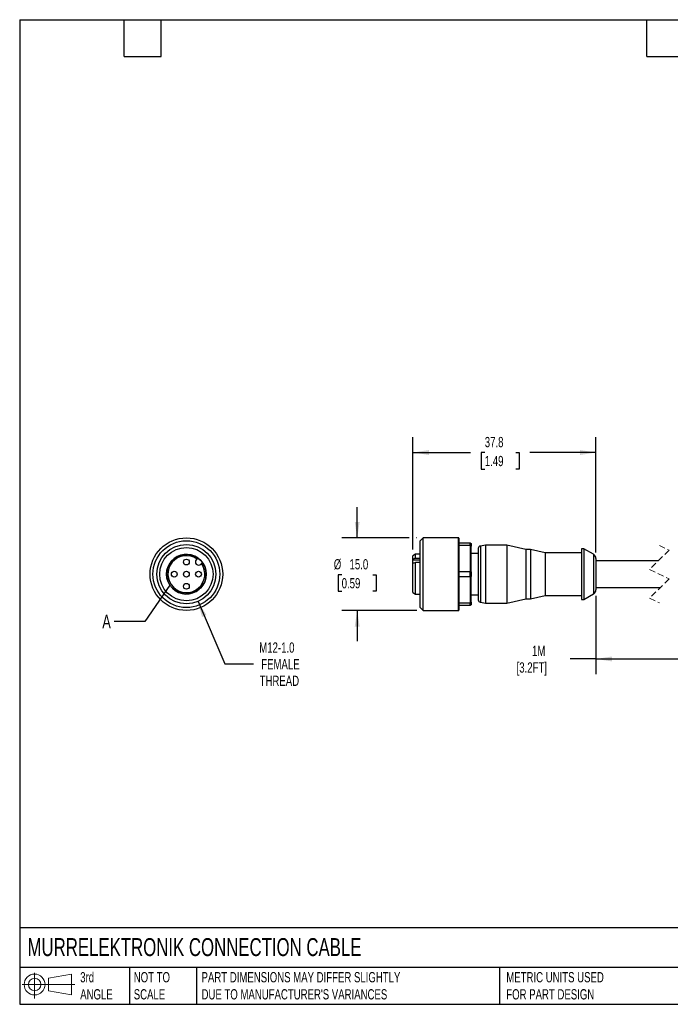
# Model space of a CAD drawing. Header units: millimetres. Extents: x 6 to 273, y 6 to 210.
# Tile 1 of 4: x 6 to 141, y 6 to 210. Entities that reach past the tile are written whole.
import ezdxf

# ---------------------------------------------------------------- set-up
doc = ezdxf.new("R2010")
doc.units = ezdxf.units.MM
doc.linetypes.add('SLD-Dashed', pattern=[1.905, 1.27, -0.635])
doc.linetypes.add('SLD-Solid', pattern=[0])
doc.layers.add('DIMENSIONS', color=140, linetype='SLD-Solid', lineweight=25)
doc.layers.add('TEXT', color=140, linetype='SLD-Solid', lineweight=25)
doc.layers.add('SLD-DEFPOINTS', color=7, linetype='Continuous')
doc.styles.add('SLDTEXTSTYLE0', font='TXT', dxfattribs={"width": 0.7})
doc.dimstyles.new('SLDDIMSTYLE0', dxfattribs={"dimtxt": 2.158008, "dimasz": 3.302, "dimexe": 0, "dimexo": 0.0625, "dimgap": 0.539502, "dimtad": 0, "dimtih": 1, "dimtoh": 1, "dimdec": 1, "dimrnd": 1e-09, "dimzin": 12, "dimdsep": 46, "dimtxsty": 'SLDTEXTSTYLE0', "dimsah": 1, "dimcen": 0.09, "dimadec": 0, "dimazin": 3, "dimtfac": 1, "dimtdec": 1, "dimtofl": 0, "dimtmove": 0, "dimatfit": 3, "dimfxl": 0, "dimfrac": 2, "dimtolj": 1, "dimtzin": 12, "dimarcsym": 0})
doc.dimstyles.new('SLDDIMSTYLE1', dxfattribs={"dimtxt": 2.158008, "dimasz": 3.302, "dimexe": 0, "dimexo": 0.0625, "dimgap": 0.539502, "dimtad": 0, "dimtih": 1, "dimtoh": 1, "dimdec": 1, "dimrnd": 1e-09, "dimzin": 4, "dimdsep": 46, "dimtxsty": 'SLDTEXTSTYLE0', "dimsah": 1, "dimcen": 0.09, "dimadec": 0, "dimazin": 1, "dimtfac": 1, "dimtdec": 1, "dimtmove": 0, "dimatfit": 0, "dimfxl": 0, "dimfrac": 2, "dimtolj": 1, "dimtzin": 12, "dimarcsym": 0})
doc.dimstyles.new('SLDDIMSTYLE2', dxfattribs={"dimtxt": 0.18, "dimasz": 3.302, "dimexe": 0, "dimexo": 0.0625, "dimgap": 0, "dimtad": 0, "dimtih": 1, "dimtoh": 1, "dimdec": 0, "dimrnd": 1e-09, "dimzin": 0, "dimdsep": 46, "dimtxsty": 'Standard', "dimblk1": 'NONE', "dimblk2": 'NONE', "dimsah": 1, "dimcen": 0.09, "dimadec": 0, "dimazin": 0, "dimtfac": 3.302, "dimtdec": 0, "dimtofl": 0, "dimtmove": 0, "dimatfit": 3, "dimldrblk": 'NONE', "dimfxl": 0, "dimfrac": 2, "dimtolj": 1, "dimtzin": 0, "dimarcsym": 0})
doc.dimstyles.new('SLDDIMSTYLE3', dxfattribs={"dimtxt": 2.158008, "dimasz": 3.302, "dimexe": 0, "dimexo": 0.0625, "dimgap": 0.539502, "dimtad": 0, "dimtih": 1, "dimtoh": 1, "dimdec": 1, "dimrnd": 1e-09, "dimzin": 12, "dimdsep": 46, "dimtxsty": 'SLDTEXTSTYLE0', "dimsah": 1, "dimcen": 0, "dimadec": 0, "dimazin": 3, "dimtfac": 1, "dimtdec": 1, "dimtofl": 0, "dimtmove": 0, "dimatfit": 3, "dimfxl": 0, "dimfrac": 2, "dimtolj": 1, "dimtzin": 12, "dimarcsym": 0})

# ---------------------------------------------------------------- blocks, each defined once
blk = doc.blocks.new('Block11')
at = {"color": 7, "linetype": 'SLD-Solid', "lineweight": 18}
for p, q in [((2.59, 5.31), (2.59, 0)), ((5.48, 4.17), (10.18, 5.03)), ((5.48, 1.6), (5.48, 4.17)), ((10.18, 5.03), (10.18, 0.73)), ((0, 2.88), (10.87, 2.88)), ((5.48, 1.6), (10.18, 0.73))]:
    blk.add_line(p, q, dxfattribs=at)
for radius in [2.15, 1.29]:
    blk.add_circle((2.59, 2.88), radius, dxfattribs=at)
blk = doc.blocks.new('Block12')
at = {"layer": 'SLD-DEFPOINTS'}
blk.add_blockref('Block11', (0, 0), dxfattribs=at)
blk = doc.blocks.new('_D')
at = {"layer": 'DIMENSIONS'}
for p, q in [((87.57, 100.2), (87.57, 123.41)), ((125.37, 99.62), (125.37, 123.41)), ((87.57, 120.23), (99.48, 120.23)), ((102.41, 120.23), (101.68, 120.23)), ((101.68, 120.23), (101.68, 116.8)), ((108.82, 120.23), (109.54, 120.23)), ((109.54, 120.23), (109.54, 116.8)), ((125.37, 120.23), (111.74, 120.23)), ((101.68, 116.8), (102.41, 116.8)), ((109.54, 116.8), (108.82, 116.8))]:
    blk.add_line(p, q, dxfattribs=at)
for points in [[(87.57, 120.23), (90.87, 119.72), (90.87, 120.74)], [(125.37, 120.23), (122.07, 120.74), (122.07, 119.72)]]:
    blk.add_solid(points, dxfattribs=at)
at = {"layer": 'DIMENSIONS', "char_height": 2.117, "attachment_point": 1, "style": 'SLDTEXTSTYLE0'}
for s, insert in [('37.8', (102.41, 123.44)), ('1.49', (102.41, 119.53))]:
    blk.add_mtext(s, dxfattribs=dict(at, insert=insert))
blk = doc.blocks.new('_D_2')
at = {"layer": 'DIMENSIONS'}
for p, q in [((125.37, 90.62), (125.37, 74.45)), ((154.24, 90.62), (154.24, 74.45)), ((125.37, 77.62), (120.01, 77.62)), ((125.37, 77.62), (146.6, 77.62)), ((146.6, 77.62), (147.31, 79.03)), ((147.31, 79.03), (148.72, 76.21)), ((148.72, 76.21), (149.42, 77.62)), ((149.42, 77.62), (154.24, 77.62))]:
    blk.add_line(p, q, dxfattribs=at)
for points in [[(125.37, 77.62), (128.67, 77.11), (128.67, 78.13)], [(154.24, 77.62), (150.94, 78.13), (150.94, 77.11)]]:
    blk.add_solid(points, dxfattribs=at)
at = {"layer": 'DIMENSIONS', "char_height": 2.117, "attachment_point": 1, "style": 'SLDTEXTSTYLE0'}
for s, insert in [('1M', (112.17, 80.35)), ('[3.2FT]', (108.98, 76.92))]:
    blk.add_mtext(s, dxfattribs=dict(at, insert=insert))
blk = doc.blocks.new('_D_4')
at = {"layer": 'DIMENSIONS'}
for p, q in [((76.06, 102.62), (76.06, 108.97)), ((86.81, 102.62), (72.88, 102.62)), ((88.4, 102.62), (88.33, 102.62)), ((72.85, 95.01), (72.13, 95.01)), ((72.13, 95.01), (72.13, 91.58)), ((79.27, 95.01), (79.99, 95.01)), ((79.99, 95.01), (79.99, 91.58)), ((72.13, 91.58), (72.85, 91.58)), ((79.99, 91.58), (79.27, 91.58)), ((88.4, 87.62), (72.88, 87.62)), ((76.06, 87.62), (76.06, 81.27))]:
    blk.add_line(p, q, dxfattribs=at)
for points in [[(76.06, 102.62), (76.57, 105.92), (75.55, 105.92)], [(76.06, 87.62), (75.55, 84.32), (76.57, 84.32)]]:
    blk.add_solid(points, dxfattribs=at)
at = {"layer": 'DIMENSIONS', "char_height": 2.117, "attachment_point": 1, "style": 'SLDTEXTSTYLE0'}
for s, insert in [('%%c', (71.22, 98.22)), ('15.0', (74.48, 98.22)), ('0.59', (72.85, 94.31))]:
    blk.add_mtext(s, dxfattribs=dict(at, insert=insert))
blk = doc.blocks.new('_D_6')
at = {"layer": 'DIMENSIONS'}
for p, q in [((43.18, 89.51), (48.69, 76.59)), ((48.69, 76.59), (54.64, 76.59))]:
    blk.add_line(p, q, dxfattribs=at)
blk.add_solid([(43.18, 89.51), (44, 86.27), (44.94, 86.67)], dxfattribs=at)
at = {"layer": 'DIMENSIONS', "char_height": 2.117, "attachment_point": 1, "style": 'SLDTEXTSTYLE0'}
for s, insert in [('M12-1.0', (55.83, 81.03)), ('FEMALE', (56.23, 77.6)), ('THREAD', (55.91, 74.17))]:
    blk.add_mtext(s, dxfattribs=dict(at, insert=insert))
blk = doc.blocks.new('_None')

msp = doc.modelspace()

# ---------------------------------------------------------------- linework, layer by layer
for p, q in [((89.67, 102.62), (89.07, 102.02)), ((89.07, 88.22), (89.07, 102.02)), ((96.97, 102.62), (89.67, 102.62)), ((89.67, 87.62), (89.67, 102.62)), ((96.97, 87.62), (96.97, 102.62)), ((97.07, 102.52), (97.07, 87.72)), ((97.07, 101.62), (99.37, 101.62)), ((99.37, 101.05), (99.37, 101.62)), ((99.37, 101.05), (97.07, 101.05)), ((99.37, 101.05), (99.37, 95.69)), ((99.57, 101.42), (99.57, 100.91)), ((99.57, 95.63), (99.57, 100.91)), ((101.07, 100.44), (101.07, 89.81)), ((102.57, 101.12), (101.49, 100.93)), ((101.49, 100.93), (101.49, 89.31)), ((106.97, 101.12), (102.57, 101.12)), ((102.57, 101.12), (102.57, 89.12)), ((110.87, 100.22), (106.97, 101.12)), ((106.97, 101.12), (106.97, 89.12)), ((111.87, 100.22), (110.87, 100.22)), ((110.87, 100.22), (110.87, 90.02)), ((114.9, 99.52), (111.87, 100.22)), ((111.87, 100.22), (111.87, 90.02)), ((122.87, 100.37), (122.37, 100.37)), ((122.37, 100.37), (122.37, 89.87)), ((124.87, 99.22), (122.87, 100.37)), ((122.87, 100.37), (122.87, 89.87)), ((42.84, 98.09), (42.98, 98.24)), ((88.07, 99.22), (87.57, 98.93)), ((87.57, 98.24), (87.57, 98.93)), ((87.57, 98.09), (87.57, 98.24)), ((87.57, 97.31), (87.57, 98.09)), ((87.57, 98.09), (89.07, 98.09)), ((89.07, 99.22), (88.07, 99.22)), ((88.07, 98.44), (88.07, 99.22)), ((88.07, 98.44), (89.07, 98.44)), ((101.07, 99.37), (99.57, 99.37)), ((122.37, 99.52), (114.9, 99.52)), ((114.9, 99.52), (114.9, 90.72)), ((124.87, 99.22), (124.87, 91.03)), ((125.37, 98.35), (125.37, 91.89)), ((138.24, 97.87), (125.37, 97.87)), ((43.9, 97.32), (43.75, 97.17)), ((87.57, 91.31), (87.57, 97.32)), ((88.07, 91.02), (88.07, 97.53)), ((89.07, 97.53), (88.07, 97.53)), ((97.07, 95.69), (99.37, 95.69)), ((99.37, 94.55), (99.37, 95.69)), ((99.57, 95.63), (99.57, 94.61)), ((99.37, 94.55), (97.07, 94.55)), ((99.37, 94.55), (99.37, 89.19)), ((99.57, 89.33), (99.57, 94.61)), ((125.37, 92.37), (138.67, 92.37)), ((87.57, 91.31), (88.07, 91.02)), ((88.07, 91.02), (89.07, 91.02)), ((99.57, 90.87), (101.07, 90.87)), ((106.97, 89.12), (110.87, 90.02)), ((110.87, 90.02), (111.87, 90.02)), ((111.87, 90.02), (114.9, 90.72)), ((114.9, 90.72), (122.37, 90.72)), ((122.37, 89.87), (122.87, 89.87)), ((122.87, 89.87), (124.87, 91.03)), ((89.07, 88.22), (89.67, 87.62)), ((89.67, 87.62), (96.97, 87.62)), ((97.07, 89.19), (99.37, 89.19)), ((99.37, 88.62), (97.07, 88.62)), ((99.37, 88.62), (99.37, 89.19)), ((99.57, 89.33), (99.57, 88.82)), ((101.49, 89.31), (102.57, 89.12)), ((102.57, 89.12), (106.97, 89.12))]:
    msp.add_line(p, q)
at = {"color": 7, "linetype": 'SLD-Dashed', "lineweight": 18}
for p, q in [((140.46, 100.09), (136.46, 96.09)), ((138.46, 101.05), (140.46, 100.09)), ((136.46, 96.09), (140.46, 94.16)), ((140.46, 94.16), (136.46, 90.16)), ((136.46, 90.16), (138.46, 89.2))]:
    msp.add_line(p, q, dxfattribs=at)
at = {"flags": 128}
for points in [[(99.37, 101.62), (99.49, 101.51), (99.57, 101.42)], [(99.57, 88.82), (99.46, 88.71), (99.37, 88.62)]]:
    msp.add_lwpolyline(points, dxfattribs=at)
for centre, radius in [((40.78, 95.12), 7.5), ((40.78, 95.12), 6.9), ((40.78, 95.12), 6.1), ((40.78, 95.12), 5.5), ((40.78, 97.62), 0.6), ((38.28, 95.12), 0.6), ((40.78, 95.12), 0.6), ((43.28, 95.12), 0.6), ((40.78, 92.62), 0.6)]:
    msp.add_circle(centre, radius)
for centre, radius, start, end in [((96.97, 102.52), 0.1, 359.9989, 90.0022), ((101.57, 100.44), 0.5, 100.0001, 179.9999), ((40.78, 95.12), 4.1, 54.122, 35.878), ((40.78, 95.12), 3.81, 54.8195, 35.1805), ((43.29, 97.63), 0.65, 135, 315), ((40.78, 95.12), 4.1, 35.878, 54.122), ((124.37, 98.35), 1, 359.9997, 60), ((124.37, 91.89), 1, 300, 0.0003), ((101.57, 89.81), 0.5, 180.0001, 259.9999), ((96.97, 87.72), 0.1, 269.9978, 0.0011)]:
    msp.add_arc(centre, radius, start, end)
for points, knots in [([(99.57, 100.91), (99.54, 100.94), (99.47, 100.99), (99.4, 101.03), (99.37, 101.05)], [0, 0, 0, 0, 0.55834, 1, 1, 1, 1]), ([(87.57, 98.24), (87.66, 98.28), (87.83, 98.34), (88, 98.41), (88.07, 98.44)], [0, 0, 0, 0, 0.550768, 1, 1, 1, 1]), ([(88.07, 97.53), (87.98, 97.49), (87.81, 97.42), (87.64, 97.35), (87.57, 97.32)], [0, 0, 0, 0, 0.569187, 1, 1, 1, 1]), ([(99.37, 95.69), (99.41, 95.68), (99.48, 95.66), (99.54, 95.64), (99.57, 95.63)], [0, 0, 0, 0, 0.56192, 1, 1, 1, 1]), ([(99.57, 94.61), (99.54, 94.6), (99.47, 94.58), (99.4, 94.56), (99.37, 94.55)], [0, 0, 0, 0, 0.55807, 1, 1, 1, 1]), ([(99.37, 89.19), (99.41, 89.22), (99.48, 89.26), (99.54, 89.31), (99.57, 89.33)], [0, 0, 0, 0, 0.561653, 1, 1, 1, 1])]:
    msp.add_open_spline(points, degree=3, knots=knots)
for points in [[(42.98, 98.24), (43.05, 98.3), (43.12, 98.37), (43.19, 98.44)], [(44.11, 97.53), (44.04, 97.45), (43.97, 97.38), (43.9, 97.32)]]:
    msp.add_open_spline(points, degree=3)
at = {"layer": 'TEXT'}
for p, q in [((6.35, 209.55), (273.05, 209.55)), ((6.35, 209.55), (6.35, 6.35)), ((27.94, 201.93), (27.94, 209.55)), ((35.56, 201.93), (35.56, 209.55)), ((135.89, 201.93), (135.89, 209.55)), ((27.94, 201.93), (35.56, 201.93)), ((135.89, 201.93), (143.51, 201.93)), ((273.05, 22.13), (6.35, 22.13)), ((273.05, 13.97), (6.35, 13.97)), ((29.04, 13.97), (29.04, 6.35)), ((42.84, 13.97), (42.84, 6.35)), ((105.48, 13.97), (105.48, 6.35)), ((6.35, 6.35), (273.05, 6.35))]:
    msp.add_line(p, q, dxfattribs=at)
msp.add_circle((40.78, 95.12), 4.1, dxfattribs=at)

# ---------------------------------------------------------------- block references
at = {"layer": 'SLD-DEFPOINTS'}
msp.add_blockref('Block12', (6.84, 7.55), dxfattribs=at)

# ---------------------------------------------------------------- texts
at = {"layer": 'TEXT', "attachment_point": 1, "style": 'SLDTEXTSTYLE0'}
for s, insert, char_height in [('A', (23.41, 86.75), 2.82), ('MURRELEKTRONIK CONNECTION CABLE', (7.97, 20.01), 3.7042), ('3rd^JANGLE', (18.85, 13), 2.117), ('NOT TO^JSCALE', (29.91, 13), 2.1167), ("PART DIMENSIONS MAY DIFFER SLIGHTLY ^JDUE TO MANUFACTURER'S VARIANCES", (43.91, 13), 2.1167), ('METRIC UNITS USED ^JFOR PART DESIGN', (106.85, 13), 2.1167)]:
    msp.add_mtext(s, dxfattribs=dict(at, insert=insert, char_height=char_height))

# ---------------------------------------------------------------- dimensions: what is measured, and where the dimension line sits
at = {"layer": 'DIMENSIONS'}
dim = msp.add_linear_dim(base=(125.37, 120.23), p1=(87.57, 98.93), p2=(125.37, 98.35), dimstyle='SLDDIMSTYLE0', dxfattribs=at)
dim.commit()
dim.dimension.update_dxf_attribs({"geometry": '_D', "text_midpoint": (105.61, 120.23), "dimtype": 160})
dim = msp.add_linear_dim(base=(76.06, 102.62), p1=(89.67, 87.62), p2=(89.67, 102.62), angle=90, text='%%c<>', dimstyle='SLDDIMSTYLE1', dxfattribs=at)
dim.commit()
dim.dimension.update_dxf_attribs({"geometry": '_D_4', "text_midpoint": (76.06, 95.01), "dimtype": 160})
dim = msp.add_diameter_dim_2p(p1=(38.39, 100.73), p2=(43.18, 89.51), text='M12-1.0\\PFEMALE\\PTHREAD', dimstyle='SLDDIMSTYLE3', override={"dimpost": '<>'}, dxfattribs=at)
dim.commit()
dim.dimension.update_dxf_attribs({"geometry": '_D_6', "text_midpoint": (61.77, 76.59), "dimtype": 163})
dim = msp.add_linear_dim(base=(154.24, 77.62), p1=(125.37, 91.89), p2=(154.24, 91.89), text='1M\\P[3.2FT]', dimstyle='SLDDIMSTYLE0', dxfattribs=at)
dim.commit()
dim.dimension.update_dxf_attribs({"geometry": '_D_2', "text_midpoint": (114.25, 77.62), "dimtype": 160})

# ---------------------------------------------------------------- leaders
at = {"layer": 'TEXT', "has_arrowhead": 0}
msp.add_leader([(37.35, 92.88), (32.19, 85.35), (25.84, 85.35)], dimstyle='SLDDIMSTYLE2', dxfattribs=at)

doc.saveas('drawing.dxf')
